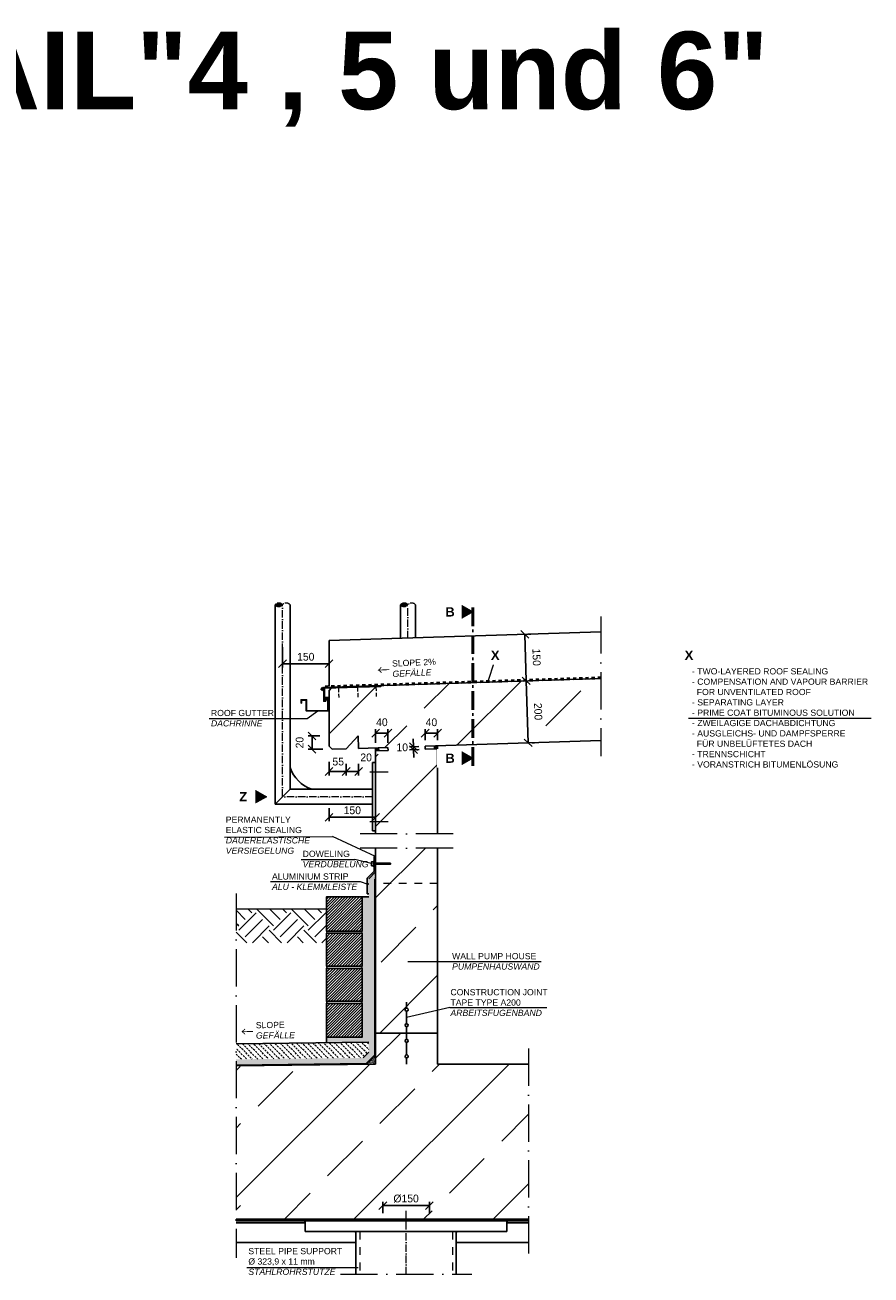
# Model space of a CAD drawing. Header units: millimetres. Extents: x 58700 to 76644, y 967 to 11123.
# Tile 252 of 256: x 63102 to 65830, y 7095 to 11123. Entities that reach past the tile are written whole.
import ezdxf

# ---------------------------------------------------------------- set-up
doc = ezdxf.new("R2010")
doc.units = ezdxf.units.MM
for name, pattern in [('ACAD_ISO10W100', [18, 12, -3, 0, -3]), ('JIS_02_1.0', [2, 1, -1]), ('MITTE2', [28.575, 19.05, -3.175, 3.175, -3.175])]:
    doc.linetypes.add(name, pattern=pattern)
doc.layers.add('0_0_1_im Papierbereich gezeichnet', color=7, linetype='Continuous')
doc.layers.add('Bemaßung', color=7, linetype='Continuous', lineweight=13)
doc.layers.add('Beschriftung', color=7, linetype='Continuous', lineweight=15)
doc.styles.add('LBB3.5M1000', font='isocp.shx', dxfattribs={"height": 3.5})
doc.dimstyles.new('DIN', dxfattribs={"dimtxt": 2.5, "dimasz": 2.5, "dimexe": 1.25, "dimexo": 0.625, "dimtad": 1, "dimtih": 1, "dimdec": 4, "dimdsep": 46, "dimlunit": 6, "dimtxsty": 'Standard', "dimcen": 2.5, "dimadec": 0, "dimazin": 0, "dimtfac": 1, "dimtdec": 4, "dimtmove": 0, "dimatfit": 3, "dimfxl": 0, "dimtvp": 1, "dimtolj": 1, "dimtzin": 0, "dimarcsym": 0})
pattern_1 = [(45, (27543.5, 66811.9), (-224.5064, 224.5064), []), (45, (27768, 66811.9), (-224.5064, 224.5064), [158.75, -79.375])]
pattern_2 = [(45, (151128.5, 66811.9), (-224.5064, 224.5064), []), (45, (151353, 66811.9), (-224.5064, 224.5064), [158.75, -79.375])]

# ---------------------------------------------------------------- blocks, each defined once
blk = doc.blocks.new('_Oblique')
at = {"color": 0, "linetype": 'ByBlock', "lineweight": -2}
blk.add_line((-0.5, -0.5), (0.5, 0.5), dxfattribs=at)
blk = doc.blocks.new('*D128')
at = {"layer": 'Bemaßung', "color": 0, "lineweight": -2, "transparency": 16777216}
for p, q in [((64256.2, 7294.8), (64256.2, 7331.2)), ((64256.2, 7318.7), (64406.2, 7318.7)), ((64406.2, 7294.8), (64406.2, 7331.2))]:
    blk.add_line(p, q, dxfattribs=at)
at = {"layer": 'DEFPOINTS', "color": 0, "transparency": 16777216}
for p in [(64406.2, 7318.7), (64256.2, 7274.8), (64406.2, 7274.8)]:
    blk.add_point(p, dxfattribs=at)
at = {"layer": 'Bemaßung', "color": 0, "lineweight": -2, "transparency": 16777216, "xscale": 25, "yscale": 25, "zscale": 25, "rotation": 180}
blk.add_blockref('_Oblique', (64256.2, 7318.7), dxfattribs=at)
at = {"layer": 'Bemaßung', "color": 0, "lineweight": -2, "transparency": 16777216, "xscale": 25, "yscale": 25, "zscale": 25}
blk.add_blockref('_Oblique', (64406.2, 7318.7), dxfattribs=at)
at = {"layer": 'Bemaßung', "color": 0, "transparency": 16777216, "insert": (64331.2, 7341.2), "char_height": 25, "attachment_point": 5}
blk.add_mtext('\\A1;%%c150', dxfattribs=at)
blk = doc.blocks.new('*D122')
at = {"layer": 'Bemaßung', "color": 0, "lineweight": -2, "transparency": 16777216}
for p, q in [((63932.7, 9118.1), (63932.7, 9052.3)), ((63932.7, 9064.8), (64082.7, 9064.8)), ((64082.7, 9093.9), (64082.7, 9052.3))]:
    blk.add_line(p, q, dxfattribs=at)
at = {"layer": 'DEFPOINTS', "color": 0, "transparency": 16777216}
for p in [(63932.7, 9138.1), (64082.7, 9113.9), (64082.7, 9064.8)]:
    blk.add_point(p, dxfattribs=at)
at = {"layer": 'Bemaßung', "color": 0, "lineweight": -2, "transparency": 16777216, "xscale": 25, "yscale": 25, "zscale": 25, "rotation": 180}
blk.add_blockref('_Oblique', (63932.7, 9064.8), dxfattribs=at)
at = {"layer": 'Bemaßung', "color": 0, "lineweight": -2, "transparency": 16777216, "xscale": 25, "yscale": 25, "zscale": 25}
blk.add_blockref('_Oblique', (64082.7, 9064.8), dxfattribs=at)
at = {"layer": 'Bemaßung', "color": 0, "transparency": 16777216, "insert": (64007.7, 9087.3), "char_height": 25, "attachment_point": 5}
blk.add_mtext('\\A1;150', dxfattribs=at)
blk = doc.blocks.new('*D129')
at = {"layer": 'Bemaßung', "color": 0, "lineweight": -2, "transparency": 16777216}
for p, q in [((64354.6, 8797.9), (64353.8, 8822.9)), ((64372.6, 8798.5), (64342.1, 8797.5)), ((64373, 8788.5), (64342.4, 8787.5)), ((64354.6, 8797.9), (64354.9, 8787.9)), ((64354.9, 8787.9), (64355.7, 8762.9))]:
    blk.add_line(p, q, dxfattribs=at)
at = {"layer": 'DEFPOINTS', "color": 0, "transparency": 16777216}
for p in [(64354.9, 8787.9), (64392.6, 8799.1), (64393, 8789.1)]:
    blk.add_point(p, dxfattribs=at)
at = {"layer": 'Bemaßung', "color": 0, "lineweight": -2, "transparency": 16777216, "xscale": 25, "yscale": 25, "zscale": 25}
for p, rotation in [((64354.6, 8797.9), 271.8477958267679), ((64354.9, 8787.9), 91.84779582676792)]:
    blk.add_blockref('_Oblique', p, dxfattribs=dict(at, rotation=rotation))
at = {"layer": 'Bemaßung', "color": 0, "transparency": 16777216, "insert": (64318.7, 8795.4), "char_height": 25, "attachment_point": 5}
blk.add_mtext('\\A1;10', dxfattribs=at)
blk = doc.blocks.new('*D130')
at = {"layer": 'Bemaßung', "color": 0, "lineweight": -2, "transparency": 16777216}
for p, q in [((64392.6, 8819.1), (64392.6, 8853.7)), ((64392.6, 8841.2), (64432.9, 8841.2)), ((64432.9, 8819.1), (64432.9, 8853.7))]:
    blk.add_line(p, q, dxfattribs=at)
at = {"layer": 'DEFPOINTS', "color": 0, "transparency": 16777216}
for p in [(64432.9, 8841.2), (64392.6, 8799.1), (64432.9, 8799.1)]:
    blk.add_point(p, dxfattribs=at)
at = {"layer": 'Bemaßung', "color": 0, "lineweight": -2, "transparency": 16777216, "xscale": 25, "yscale": 25, "zscale": 25, "rotation": 180}
blk.add_blockref('_Oblique', (64392.6, 8841.2), dxfattribs=at)
at = {"layer": 'Bemaßung', "color": 0, "lineweight": -2, "transparency": 16777216, "xscale": 25, "yscale": 25, "zscale": 25}
blk.add_blockref('_Oblique', (64432.9, 8841.2), dxfattribs=at)
at = {"layer": 'Bemaßung', "color": 0, "transparency": 16777216, "insert": (64412.8, 8876.2), "char_height": 25, "attachment_point": 5}
blk.add_mtext('\\A1;40', dxfattribs=at)
blk = doc.blocks.new('*D123')
at = {"layer": 'Bemaßung', "color": 0, "lineweight": -2, "transparency": 16777216}
for p, q in [((64232.9, 8810.3), (64232.9, 8853.7)), ((64232.9, 8841.2), (64272.8, 8841.2)), ((64272.8, 8810.3), (64272.8, 8853.7))]:
    blk.add_line(p, q, dxfattribs=at)
at = {"layer": 'DEFPOINTS', "color": 0, "transparency": 16777216}
for p in [(64272.8, 8841.2), (64232.9, 8790.3), (64272.8, 8790.3)]:
    blk.add_point(p, dxfattribs=at)
at = {"layer": 'Bemaßung', "color": 0, "lineweight": -2, "transparency": 16777216, "xscale": 25, "yscale": 25, "zscale": 25, "rotation": 180}
blk.add_blockref('_Oblique', (64232.9, 8841.2), dxfattribs=at)
at = {"layer": 'Bemaßung', "color": 0, "lineweight": -2, "transparency": 16777216, "xscale": 25, "yscale": 25, "zscale": 25}
blk.add_blockref('_Oblique', (64272.8, 8841.2), dxfattribs=at)
at = {"layer": 'Bemaßung', "color": 0, "transparency": 16777216, "insert": (64253.1, 8876.2), "char_height": 25, "attachment_point": 5}
blk.add_mtext('\\A1;40', dxfattribs=at)
blk = doc.blocks.new('*D124')
at = {"layer": 'Bemaßung', "color": 0, "lineweight": -2, "transparency": 16777216}
for p, q in [((64718.4, 9009.7), (64724.8, 8809.8)), ((64738.4, 9010.4), (64730.9, 9010.1)), ((64744.8, 8810.5), (64737.3, 8810.3))]:
    blk.add_line(p, q, dxfattribs=at)
at = {"layer": 'DEFPOINTS', "color": 0, "transparency": 16777216}
for p in [(64718.4, 9009.7), (64724.8, 8809.8), (64724.8, 8809.8)]:
    blk.add_point(p, dxfattribs=at)
at = {"layer": 'Bemaßung', "color": 0, "lineweight": -2, "transparency": 16777216, "xscale": 25, "yscale": 25, "zscale": 25}
for p, rotation in [((64718.4, 9009.7), 91.84779582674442), ((64724.8, 8809.8), 271.8477958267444)]:
    blk.add_blockref('_Oblique', p, dxfattribs=dict(at, rotation=rotation))
at = {"layer": 'Bemaßung', "color": 0, "transparency": 16777216, "insert": (64757, 8910.9), "char_height": 25, "attachment_point": 5, "rotation": 271.8478}
blk.add_mtext('\\A1;200', dxfattribs=at)
blk = doc.blocks.new('*D131')
at = {"layer": 'Bemaßung', "color": 0, "lineweight": -2, "transparency": 16777216}
for p, q in [((64718.4, 9009.7), (64713.6, 9159.7)), ((64733.5, 9160.3), (64726, 9160.1)), ((64738.4, 9010.4), (64730.9, 9010.1))]:
    blk.add_line(p, q, dxfattribs=at)
at = {"layer": 'DEFPOINTS', "color": 0, "transparency": 16777216}
for p in [(64713.6, 9159.7), (64713.6, 9159.7), (64718.4, 9009.7)]:
    blk.add_point(p, dxfattribs=at)
at = {"layer": 'Bemaßung', "color": 0, "lineweight": -2, "transparency": 16777216, "xscale": 25, "yscale": 25, "zscale": 25}
for p, rotation in [((64713.6, 9159.7), 91.84779582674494), ((64718.4, 9009.7), 271.8477958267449)]:
    blk.add_blockref('_Oblique', p, dxfattribs=dict(at, rotation=rotation))
at = {"layer": 'Bemaßung', "color": 0, "transparency": 16777216, "insert": (64751.6, 9085.9), "char_height": 25, "attachment_point": 5, "rotation": 271.8478}
blk.add_mtext('\\A1;150', dxfattribs=at)
blk = doc.blocks.new('*D132')
at = {"layer": 'Bemaßung', "color": 0, "lineweight": -2, "transparency": 16777216}
for p, q in [((64082.7, 8599.1), (64082.7, 8557.5)), ((64232.9, 8599.1), (64232.9, 8557.5)), ((64082.7, 8570), (64232.9, 8570))]:
    blk.add_line(p, q, dxfattribs=at)
at = {"layer": 'DEFPOINTS', "color": 0, "transparency": 16777216}
for p in [(64082.7, 8799.1), (64232.9, 8799.1), (64232.9, 8570)]:
    blk.add_point(p, dxfattribs=at)
at = {"layer": 'Bemaßung', "color": 0, "lineweight": -2, "transparency": 16777216, "xscale": 25, "yscale": 25, "zscale": 25, "rotation": 180}
blk.add_blockref('_Oblique', (64082.7, 8570), dxfattribs=at)
at = {"layer": 'Bemaßung', "color": 0, "lineweight": -2, "transparency": 16777216, "xscale": 25, "yscale": 25, "zscale": 25}
blk.add_blockref('_Oblique', (64232.9, 8570), dxfattribs=at)
at = {"layer": 'Bemaßung', "color": 0, "transparency": 16777216, "insert": (64157.8, 8592.5), "char_height": 25, "attachment_point": 5}
blk.add_mtext('\\A1;150', dxfattribs=at)
blk = doc.blocks.new('*D125')
at = {"layer": 'Bemaßung', "color": 0, "lineweight": -2, "transparency": 16777216}
for p, q in [((64082.7, 8749.1), (64082.7, 8705.2)), ((64082.7, 8717.7), (64138, 8717.7)), ((64138, 8740.9), (64138, 8705.2))]:
    blk.add_line(p, q, dxfattribs=at)
at = {"layer": 'DEFPOINTS', "color": 0, "transparency": 16777216}
for p in [(64082.7, 8799.1), (64138, 8790.9), (64138, 8717.7)]:
    blk.add_point(p, dxfattribs=at)
at = {"layer": 'Bemaßung', "color": 0, "lineweight": -2, "transparency": 16777216, "xscale": 25, "yscale": 25, "zscale": 25, "rotation": 180}
blk.add_blockref('_Oblique', (64082.7, 8717.7), dxfattribs=at)
at = {"layer": 'Bemaßung', "color": 0, "lineweight": -2, "transparency": 16777216, "xscale": 25, "yscale": 25, "zscale": 25}
blk.add_blockref('_Oblique', (64138, 8717.7), dxfattribs=at)
at = {"layer": 'Bemaßung', "color": 0, "transparency": 16777216, "insert": (64112.3, 8749.5), "char_height": 25, "attachment_point": 5}
blk.add_mtext('\\A1;55', dxfattribs=at)
blk = doc.blocks.new('*D133')
at = {"layer": 'Bemaßung', "color": 0, "lineweight": -2, "transparency": 16777216}
for p, q in [((64138, 8742.2), (64138, 8705.2)), ((64178, 8742.2), (64178, 8705.2)), ((64178, 8717.7), (64138, 8717.7))]:
    blk.add_line(p, q, dxfattribs=at)
at = {"layer": 'DEFPOINTS', "color": 0, "transparency": 16777216}
for p in [(64138, 8792.2), (64178, 8792.2), (64138, 8717.7)]:
    blk.add_point(p, dxfattribs=at)
at = {"layer": 'Bemaßung', "color": 0, "lineweight": -2, "transparency": 16777216, "xscale": 25, "yscale": 25, "zscale": 25, "rotation": 180}
blk.add_blockref('_Oblique', (64138, 8717.7), dxfattribs=at)
at = {"layer": 'Bemaßung', "color": 0, "lineweight": -2, "transparency": 16777216, "xscale": 25, "yscale": 25, "zscale": 25}
blk.add_blockref('_Oblique', (64178, 8717.7), dxfattribs=at)
at = {"layer": 'Bemaßung', "color": 0, "transparency": 16777216, "insert": (64202.3, 8763), "char_height": 25, "attachment_point": 5}
blk.add_mtext('\\A1;20', dxfattribs=at)
blk = doc.blocks.new('*D126')
at = {"layer": 'Bemaßung', "color": 0, "lineweight": -2, "transparency": 16777216}
for p, q in [((64052.7, 8832.2), (64015.5, 8832.2)), ((64028, 8832.2), (64028, 8789.5)), ((64063, 8789.5), (64015.5, 8789.5))]:
    blk.add_line(p, q, dxfattribs=at)
at = {"layer": 'DEFPOINTS', "color": 0, "transparency": 16777216}
for p in [(64082.7, 8832.2), (64028, 8789.5), (64093, 8789.5)]:
    blk.add_point(p, dxfattribs=at)
at = {"layer": 'Bemaßung', "color": 0, "lineweight": -2, "transparency": 16777216, "xscale": 25, "yscale": 25, "zscale": 25}
for p, rotation in [((64028, 8832.2), 90), ((64028, 8789.5), 270)]:
    blk.add_blockref('_Oblique', p, dxfattribs=dict(at, rotation=rotation))
at = {"layer": 'Bemaßung', "color": 0, "transparency": 16777216, "insert": (63988, 8810.8), "char_height": 25, "attachment_point": 5, "rotation": 90}
blk.add_mtext('\\A1;20', dxfattribs=at)

msp = doc.modelspace()

# ---------------------------------------------------------------- hatches: boundary and pattern name
at = {"linetype": 'MITTE2', "lineweight": 9}
h = msp.add_hatch(dxfattribs=at)
h.set_pattern_fill('ANSI31', color=253, scale=0.5)
h.set_pattern_definition([(45, (3175.6349, 416.1536), (-1.122532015, 1.122532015), [])])
h.paths.add_polyline_path([(63908.54573, 9254.87038), (63932.69573, 9254.87038, 0.4781130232)])
h.paths.add_polyline_path([(63932.69573, 9254.87038), (63908.54573, 9254.87038, 0.4781130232)])
h = msp.add_hatch(dxfattribs=at)
h.set_pattern_fill('ANSI31', color=253, scale=0.5)
h.set_pattern_definition([(45, (3580.1334, 416.1536), (-1.122532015, 1.122532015), [])])
h.paths.add_polyline_path([(64313.04421, 9254.87038), (64337.19421, 9254.87038, 0.4781130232)])
h.paths.add_polyline_path([(64337.19421, 9254.87038), (64313.04421, 9254.87038, 0.4781130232)])
at = {"lineweight": 13}
h = msp.add_hatch(dxfattribs=at)
h.set_pattern_fill('ANSI33', color=256, scale=50, style=0)
h.set_pattern_definition([(45, (149028.05, 43944.08), (-224.5064, 224.5064), []), (45, (149252.55, 43944.08), (-224.5064, 224.5064), [158.75, -79.375])])
h.paths.add_polyline_path([(64249.82617, 8994.62907), (64249.9229, 8991.63063), (64089.46638, 8986.4541), (64082.69573, 8979.23203), (64082.69573, 8799.13838), (64093.01298, 8789.46602), (64137.98958, 8790.91703), (64176.67899, 8832.18601), (64177.96878, 8792.20681), (64272.91938, 8795.27004), (64273.24182, 8785.27524), (64272.93498, 8785.26534), (64232.93498, 8770.26274), (64232.93498, 8516.29012), (64432.93498, 8516.29012), (64432.93498, 8790.42715), (64393.17942, 8789.14458), (64392.85698, 8799.13938), (64959.39747, 8817.41672), (64959.39747, 9017.52077)])
h = msp.add_hatch(color=256)
h.dxf.hatch_style = 1
h.paths.add_polyline_path([(64242.60733, 8794.29213), (64232.93498, 8793.98009), (64232.93498, 8783.97489), (64242.92978, 8784.29733)])
h = msp.add_hatch(color=256)
h.dxf.hatch_style = 1
h.paths.add_polyline_path([(64432.93498, 8800.43235), (64422.61773, 8800.0995), (64422.94018, 8790.1047), (64432.93498, 8790.42715)])
h = msp.add_hatch(dxfattribs=at)
h.set_pattern_fill('ANSI33', color=256, scale=50, style=0)
h.set_pattern_definition(pattern_1)
edge = h.paths.add_edge_path()
edge.add_line((64432.93498, 8471.00446), (64232.93498, 8471.00446))
edge.add_line((64232.93498, 8471.00446), (64232.93498, 8099.67753))
edge.add_arc((64310.78336, 7544.04132), 561.06325, 77.42516904, 97.97560922, ccw=False)
edge.add_line((64432.93498, 8091.64606), (64432.93498, 8471.00446))
for color, points in [(250, [(64232.92758, 8444.13684), (64227.92758, 8444.13684), (64227.92758, 8396.20791), (64205.50413, 8373.78445), (64205.50413, 8323.78445), (64210.50468, 8323.78451), (64210.50413, 8371.71338), (64232.92758, 8394.13684)]), (256, [(64232.92732, 8444.13671), (64231.67936, 8445.58462), (64231.36439, 8444.68226), (64231.04942, 8443.77989)]), (254, [(63782.93498, 7789.857), (63782.93498, 7784.85637), (64194.69898, 7790.09053), (64215.51056, 7810.90211), (64215.50415, 8369.64234), (64232.92795, 8387.06614), (64229.39242, 8390.60167), (64210.50413, 8371.71338), (64210.51054, 7812.97316), (64192.60189, 7795.06451)]), (250, [(63782.93498, 7784.85637), (63782.93498, 7774.85558), (64198.89365, 7780.14307), (64225.51061, 7806.76003), (64225.5042, 8365.50025), (64232.92811, 8372.92416), (64225.85704, 8379.99523), (64215.50415, 8369.64234), (64215.51056, 7810.90211), (64194.69898, 7790.09053)]), (253, [(63782.93498, 7771.37795), (63782.93498, 7768.95395), (64203.67072, 7774.42101), (64232.93465, 7803.68494), (64232.92811, 8372.92416), (64230.50414, 8370.50019), (64230.51063, 7804.68898), (64202.65344, 7776.83179)]), (254, [(63782.93498, 7774.85558), (63782.93498, 7771.37795), (64202.65344, 7776.83179), (64230.51063, 7804.68898), (64230.50414, 8370.50019), (64225.5042, 8365.50025), (64225.51061, 7806.76003), (64198.89365, 7780.14307)])]:
    msp.add_hatch(color=color).paths.add_polyline_path(points)
h = msp.add_hatch(dxfattribs=at)
h.set_pattern_fill('ANSI31', color=256, scale=0.4, style=0)
h.set_pattern_definition([(45, (46514.8569, -1738.3126), (-0.89802561, 0.89802561), [])])
h.paths.add_polyline_path([(64227.92758, 8418.60219), (64280.43525, 8418.60219), (64280.43525, 8421.74255), (64227.92758, 8421.74255)])
h = msp.add_hatch(color=0)
edge = h.paths.add_edge_path()
edge.add_arc((64208.01812, 8354.88995), 1.21198, 0, 360)
h = msp.add_hatch()
h.set_pattern_fill('AR-SAND', color=256, scale=0.2, style=0)
h.paths.add_polyline_path([(64210.5048, 8313.31713), (64189.50753, 8313.31713), (64189.50753, 8200.31713), (64189.50753, 8087.31713), (64189.50753, 7974.31713), (64189.50753, 7861.31713), (64074.50753, 7861.31713), (64074.50753, 7843.7533), (64210.51016, 7845.5707)])
h = msp.add_hatch(dxfattribs=at)
h.set_pattern_fill('ANSI31', color=0, scale=2, style=0)
h.set_pattern_definition([(45, (53271.4395, 1885.2426), (-4.490128, 4.490128), [])])
h.paths.add_polyline_path([(64189.50753, 8313.31713), (64074.50753, 8313.31713), (64074.50753, 8203.31713), (64189.50753, 8203.31713)])
h = msp.add_hatch()
h.set_pattern_fill('EARTH', color=253, scale=12.5, angle=45, style=0)
h.set_pattern_definition([(135, (89609.51, 45824.58), (-7e-15, 112.2532), [79.375, -79.375]), (135, (89630.56, 45845.63), (-7e-15, 112.2532), [79.375, -79.375]), (135, (89651.61, 45866.675), (-7e-15, 112.2532), [79.375, -79.375]), (45, (89651.61, 45880.71), (112.2532, 7e-15), [79.375, -79.375]), (45, (89630.56, 45901.754), (112.2532, 7e-15), [79.375, -79.375]), (45, (89609.51, 45922.8), (112.2532, 7e-15), [79.375, -79.375])])
h.paths.add_polyline_path([(64074.50753, 8165.71495), (64074.50753, 8274.80274), (63782.93498, 8274.80257), (63782.93498, 8165.71478)])
h = msp.add_hatch(dxfattribs=at)
h.set_pattern_fill('ANSI31', color=0, scale=2, style=0)
h.set_pattern_definition([(45, (53271.4395, 1772.2426), (-4.490128, 4.490128), [])])
h.paths.add_polyline_path([(64189.50753, 8196.31713), (64074.50753, 8196.31713), (64074.50753, 8090.31713), (64189.50753, 8090.31713)])
h = msp.add_hatch(dxfattribs=at)
h.set_pattern_fill('ANSI33', color=256, scale=50, style=0)
h.set_pattern_definition(pattern_1)
h.paths.add_polyline_path([(64432.93498, 8091.64606, 0.0899093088), (64232.93498, 8099.67753), (64232.93498, 7874.80127), (64332.93498, 7874.80127), (64332.93498, 7894.97421, -0.4142135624), (64327.93498, 7899.97421, -0.4142135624), (64332.93498, 7904.97421), (64332.93498, 7944.97421, -0.4142135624), (64327.93498, 7949.97421, -1), (64337.93498, 7949.97421, -0.4142135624), (64332.93498, 7944.97421), (64332.93498, 7904.97421, -0.4142135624), (64337.93498, 7899.97421, -0.4142135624), (64332.93498, 7894.97421), (64332.93498, 7874.80127), (64432.93498, 7874.80127)])
h = msp.add_hatch(dxfattribs=at)
h.set_pattern_fill('ANSI31', color=0, scale=2, style=0)
h.set_pattern_definition([(45, (53271.4395, 1659.2426), (-4.490128, 4.490128), [])])
h.paths.add_polyline_path([(64189.50753, 8083.31713), (64074.50753, 8083.31713), (64074.50753, 7977.31713), (64189.50753, 7977.31713)])
h = msp.add_hatch(dxfattribs=at)
h.set_pattern_fill('ANSI31', color=0, scale=2, style=0)
h.set_pattern_definition([(45, (53271.4395, 1546.2426), (-4.490128, 4.490128), [])])
h.paths.add_polyline_path([(64189.50753, 7970.31713), (64074.50753, 7970.31713), (64074.50753, 7861.31713), (64189.50753, 7861.31713)])
h = msp.add_hatch(dxfattribs=at)
h.set_pattern_fill('ANSI33', color=256, scale=50, style=0)
h.set_pattern_definition([(45, (-55752.3, -2632.45), (-224.5064, 224.5064), []), (45, (-55527.8, -2632.45), (-224.5064, 224.5064), [158.75, -79.375])])
h.paths.add_polyline_path([(64327.93498, 7799.62834, -0.4142135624), (64332.93498, 7804.62834), (64332.93498, 7844.62834, -0.4142135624), (64327.93498, 7849.62834, -1), (64337.93498, 7849.62834, -0.4142135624), (64332.93498, 7844.62834), (64332.93498, 7804.62834, -0.4142135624), (64337.93498, 7799.62834, -1)], flags=16)
edge = h.paths.add_edge_path()
edge.add_line((64725.69421, 7274.80127), (64725.69421, 7774.80127))
edge.add_line((64725.69421, 7774.80127), (64432.93498, 7774.80127))
edge.add_line((64432.93498, 7774.80127), (64432.93498, 7874.80127))
edge.add_line((64432.93498, 7874.80127), (64232.93498, 7874.80127))
edge.add_line((64232.93498, 7874.80127), (64232.93498, 7774.80127))
edge.add_line((64232.93498, 7774.80127), (63796.78167, 7768.97294))
edge.add_arc((64310.78336, 7544.04132), 561.06325, 156.3653939, 160.18636689)
edge.add_line((63782.93498, 7734.22032), (63782.93498, 7353.86232))
edge.add_arc((64310.78336, 7544.04132), 561.06325, 199.81363311, 208.67721757)
edge.add_line((63818.54179, 7274.80127), (64725.69421, 7274.80127))
h = msp.add_hatch(dxfattribs=at)
h.set_pattern_fill('BETON_UNBEWEHRT', color=256, scale=50, angle=90, pattern_type=2)
h.set_pattern_definition([(135, (-1e-11, -74.902), (-8.8388348, -8.8388348), [6.25, -3.125])])
h.paths.add_polyline_path([(64210.51016, 7845.5707), (63782.93498, 7839.857), (63782.93498, 7789.857), (64192.60189, 7795.06451), (64210.51054, 7812.97316)])
h = msp.add_hatch()
h.set_pattern_fill('AR-SAND', color=256, scale=0.05, style=0)
h.set_pattern_definition([(37.5, (50426.4966, -1738.3126), (-0.08000156, 2.44706619), [0, -1.9304, 0, -2.159, 0, -2.06375]), (7.5, (50426.4966, -1738.3126), (2.2476164, 3.5841255), [0, -1.0414, 0, -1.7399, 0, -0.66675]), (327.5, (50424.9345, -1738.3126), (3.95496185, 0.00718592), [0, -0.635, 0, -2.286, 0, -2.9845]), (317.5, (50424.9345, -1738.3126), (3.81778226, 1.1146466), [0, -0.3175, 0, -1.4986, 0, -1.7145])])
h.paths.add_polyline_path([(64232.93465, 7803.68494), (64203.67072, 7774.42101), (64232.93498, 7774.80127)])
h = msp.add_hatch(dxfattribs=at)
h.set_pattern_fill('ANSI33', color=256, scale=50, style=0)
h.set_pattern_definition(pattern_2)
edge = h.paths.add_edge_path()
edge.add_line((63782.93498, 7768.78791), (63782.93498, 7734.22032))
edge.add_arc((64310.78336, 7544.04132), 561.06325, 156.3653939, 160.18636689, ccw=False)
edge.add_line((63796.78167, 7768.97294), (63782.93498, 7768.78791))
h = msp.add_hatch(dxfattribs=at)
h.set_pattern_fill('ANSI33', color=256, scale=50, style=0)
h.set_pattern_definition(pattern_2)
edge = h.paths.add_edge_path()
edge.add_line((63782.93498, 7353.86232), (63782.93498, 7274.80127))
edge.add_line((63782.93498, 7274.80127), (63818.54179, 7274.80127))
edge.add_arc((64310.78336, 7544.04132), 561.06325, 199.81363311, 208.67721757, ccw=False)
h = msp.add_hatch()
h.set_pattern_fill('ANSI31', color=256, angle=90)
h.set_pattern_definition([(135, (-1e-11, -83.7406), (-2.24506403, -2.24506403), [])])
h.paths.add_polyline_path([(64256.15963, 7274.80127), (63782.93498, 7274.80127), (63782.93498, 7269.80127), (64256.15963, 7269.80127)])
h.paths.add_polyline_path([(64725.69421, 7274.80127), (64406.15963, 7274.80127), (64406.15963, 7269.80127), (64725.69421, 7269.80127)])
h = msp.add_hatch(color=256)
h.dxf.hatch_style = 1
h.paths.add_polyline_path([(64006.15963, 7265.80127), (64002.15963, 7269.80127), (64006.15963, 7269.80127)])
h = msp.add_hatch(color=256)
h.dxf.hatch_style = 1
h.paths.add_polyline_path([(64656.15963, 7265.80127), (64660.15963, 7269.80127), (64656.15963, 7269.80127)])
h = msp.add_hatch(color=256)
h.dxf.hatch_style = 1
h.paths.add_polyline_path([(64169.20963, 7230.80127), (64165.20963, 7234.80127), (64169.20963, 7234.80127)])
h = msp.add_hatch(color=256)
h.dxf.hatch_style = 1
h.paths.add_polyline_path([(64493.10963, 7230.80127), (64497.10963, 7234.80127), (64493.10963, 7234.80127)])
at = {"layer": 'Beschriftung'}
h = msp.add_hatch(color=256, dxfattribs=at)
h.dxf.hatch_style = 1
h.paths.add_polyline_path([(64545.80675, 9232.04344), (64503.38296, 9207.55006), (64503.38296, 9256.53683)])
h = msp.add_hatch(color=256, dxfattribs=at)
h.dxf.hatch_style = 1
h.paths.add_polyline_path([(64545.80675, 8760.49086), (64503.38296, 8735.99747), (64503.38296, 8784.98425)])
h = msp.add_hatch(color=256, dxfattribs=at)
h.dxf.hatch_style = 1
h.paths.add_polyline_path([(63880.72278, 8636.38436), (63838.29898, 8611.89098), (63838.29898, 8660.87775)])

# ---------------------------------------------------------------- linework, layer by layer
for p, q in [((63908.54573, 8612.23436), (63908.54573, 9254.87038)), ((63956.84573, 8660.53436), (63956.84573, 9254.87038)), ((64313.04421, 9146.74661), (64313.04421, 9254.87038)), ((64361.34421, 9148.30483), (64361.34421, 9254.87038)), ((64082.69573, 9139.31527), (64959.39747, 9167.59881)), ((64082.69573, 8992.23879), (64082.69573, 9139.31527)), ((64082.69573, 8979.23203), (64089.46638, 8986.4541)), ((64959.39747, 9017.52077), (64092.36808, 8989.54927)), ((64112.5812, 8987.19981), (64112.48447, 8990.19825)), ((64115.57964, 8987.29655), (64115.48291, 8990.29499)), ((64174.08328, 8989.18395), (64173.98654, 8992.18239)), ((64177.08172, 8989.28068), (64176.98498, 8992.27912)), ((64233.40244, 8991.09766), (64233.3057, 8994.0961)), ((64236.40088, 8991.1944), (64236.30414, 8994.19284)), ((64082.69573, 8799.13838), (64082.69573, 8979.23203)), ((64176.67899, 8832.18601), (64137.98958, 8790.91703)), ((64177.96878, 8792.20681), (64176.67899, 8832.18601)), ((64082.69573, 8799.13838), (64093.01298, 8789.46602)), ((64093.01298, 8789.46602), (64137.98958, 8790.91703)), ((64177.96878, 8792.20681), (64272.61253, 8795.26014)), ((64232.93498, 8516.29012), (64232.93498, 8793.98009)), ((64232.93498, 8783.97489), (64272.91418, 8785.26467)), ((64242.92978, 8784.29733), (64242.60733, 8794.29213)), ((64272.91418, 8785.26467), (64272.59173, 8795.25947)), ((64272.61253, 8795.26014), (64272.93498, 8785.26534)), ((64959.39747, 8817.41672), (64392.63333, 8799.13217)), ((64392.63333, 8799.13217), (64392.95578, 8789.13737)), ((64392.95578, 8789.13737), (64432.93498, 8790.42715)), ((64422.61773, 8800.0995), (64422.94018, 8790.1047)), ((64432.93498, 8516.29012), (64432.93498, 8800.43235)), ((64232.93498, 8746.38436), (64222.93498, 8746.38436)), ((64222.93498, 8746.38436), (64222.93498, 8526.38436)), ((63956.84573, 8660.53436), (63908.54573, 8612.23436)), ((63956.84573, 8660.53436), (64222.93498, 8660.53436)), ((63908.54573, 8612.23436), (64222.93498, 8612.23436)), ((64232.93498, 8526.38436), (64222.93498, 8526.38436)), ((64232.93498, 7774.80127), (64232.93498, 8471.00446)), ((64432.93498, 7774.80127), (64432.93498, 8471.00446)), ((64332.93498, 7974.80127), (64332.93498, 7954.97421)), ((64332.93498, 7944.97421), (64332.93498, 7904.97421)), ((64432.93498, 7874.80127), (64232.93498, 7874.80127)), ((64332.93498, 7894.97421), (64332.93498, 7854.62834)), ((63782.93498, 7839.857), (64210.51016, 7845.5707)), ((64332.93498, 7844.62834), (64332.93498, 7804.62834)), ((64332.93498, 7794.62834), (64332.93498, 7774.80127)), ((63782.93498, 7768.78791), (64232.93498, 7774.80127)), ((64432.93498, 7774.80127), (64725.69421, 7774.80127)), ((63782.81974, 7262.80127), (64006.15963, 7262.80127)), ((63782.93498, 7274.80127), (64725.69421, 7274.80127)), ((63782.93498, 7269.80127), (64725.69421, 7269.80127)), ((64006.15963, 7234.80127), (64006.15963, 7269.80127)), ((64256.15963, 7269.80127), (64256.15963, 7274.80127)), ((64406.15963, 7269.80127), (64406.15963, 7274.80127)), ((64656.15963, 7269.80127), (64656.15963, 7234.80127)), ((64656.15963, 7262.80127), (64725.69421, 7262.80127)), ((64656.15963, 7234.80127), (64006.15963, 7234.80127)), ((64169.20963, 7234.80127), (64169.20963, 7097.51177)), ((64493.10963, 7234.80127), (64493.10963, 7097.51177)), ((63782.93498, 7199.80127), (64169.20963, 7199.80127)), ((64493.10963, 7199.80127), (64725.69421, 7199.80127))]:
    msp.add_line(p, q)
at = {"linetype": 'ACAD_ISO10W100', "lineweight": 18, "ltscale": 2}
for p, q in [((63932.69573, 8636.38436), (63932.69573, 9254.87038)), ((64337.19421, 9147.52572), (64337.19421, 9254.87038)), ((64222.93498, 8636.38436), (63932.69573, 8636.38436)), ((64331.15963, 7097.51177), (64331.15963, 7302.7846))]:
    msp.add_line(p, q, dxfattribs=at)
at = {"linetype": 'ACAD_ISO10W100', "lineweight": 18, "ltscale": 10}
for p, q in [((64959.39747, 9217.59881), (64959.39747, 8767.41672)), ((64482.93498, 8516.29012), (64182.93498, 8516.29012)), ((64482.93498, 8471.00446), (64182.93498, 8471.00446)), ((63782.93498, 8324.80257), (63782.93498, 7149.80127)), ((64725.69421, 7824.80127), (64725.69421, 7149.80127)), ((64119.20963, 7097.51177), (64543.10963, 7097.51177))]:
    msp.add_line(p, q, dxfattribs=at)
at = {"color": 0, "lineweight": 9}
for p, q in [((64615.3356, 9070.33683), (64594.92432, 9007.76333)), ((64012.42425, 8888.17262, -475.00001), (64046.86801, 8913.69039, -475.00001)), ((65830.15039, 8888.48536), (65241.62485, 8888.48536)), ((64232.92729, 8444.13684), (64093.41219, 8508.43956, -475.00001)), ((64222.98477, 8420.27612, -475.00001), (64165.40907, 8434.49891, -475.00001)), ((64182.69613, 8363.58951, -475.00001), (64208.01812, 8354.88995, -475.00001)), ((64471.73739, 7956.5824, -475.00001), (64332.93498, 7924.97421))]:
    msp.add_line(p, q, dxfattribs=at)
at = {"linetype": 'JIS_02_1.0', "lineweight": 50, "ltscale": 10}
for p in [(64057.27656, 8979.82692), (64959.39747, 9019.52181)]:
    msp.add_line(p, (64067.5155, 8990.74854), dxfattribs=at)
at = {"linetype": 'ACAD_ISO10W100', "lineweight": 9}
for p, q in [((64115.09804, 8955.7053), (64113.87075, 8993.74745)), ((64176.60011, 8957.68944), (64175.37282, 8995.73159)), ((64235.91927, 8959.60315), (64234.69198, 8997.6453))]:
    msp.add_line(p, q, dxfattribs=at)
at = {"color": 253, "linetype": 'ACAD_ISO10W100', "lineweight": 18, "ltscale": 5}
for p, q in [((64213.95607, 8716.38436), (64273.01722, 8716.38436)), ((64213.95607, 8556.38436), (64273.01722, 8556.38436))]:
    msp.add_line(p, q, dxfattribs=at)
at = {"color": 250}
for p, q in [((64232.92758, 8444.13684), (64227.92758, 8444.13684)), ((64227.92758, 8444.13684), (64227.92758, 8396.20791)), ((64232.92758, 8394.13684), (64232.92758, 8444.13684)), ((64227.92758, 8396.20791), (64205.50413, 8373.78445)), ((64232.92758, 8394.13684), (64210.50413, 8371.71338)), ((64205.50413, 8373.78445), (64205.50413, 8323.78445)), ((64205.50413, 8323.78445), (64210.50468, 8323.78451))]:
    msp.add_line(p, q, dxfattribs=at)
at = {"linetype": 'JIS_02_1.0', "lineweight": 18, "ltscale": 25}
for p, q in [((64432.93498, 8357.15774), (64232.93498, 8357.15774)), ((64181.70963, 7234.80127), (64181.70963, 7097.51177)), ((64480.60963, 7234.80127), (64480.60963, 7097.51177))]:
    msp.add_line(p, q, dxfattribs=at)
at = {"color": 0}
for p, q in [((64189.50753, 8313.31713), (64210.5048, 8313.31713)), ((64074.50753, 7861.31713), (64074.50753, 7843.7533))]:
    msp.add_line(p, q, dxfattribs=at)
at = {"color": 253, "linetype": 'ACAD_ISO10W100', "lineweight": 13, "ltscale": 25}
msp.add_line((63782.93498, 8274.80257), (64074.50753, 8274.80257), dxfattribs=at)
at = {"color": 254}
msp.add_line((64210.51054, 7812.97316), (64192.60189, 7795.06451), dxfattribs=at)
at = {"color": 253}
for p, q in [((64230.51063, 7804.68898), (64202.65344, 7776.83179)), ((64232.93498, 7803.68527), (64203.67072, 7774.42101))]:
    msp.add_line(p, q, dxfattribs=at)
msp.add_lwpolyline([(64068.36679, 8946.6185), (64068.36679, 8985.7734), (64249.9229, 8991.63063), (64249.82617, 8994.62907), (64065.78664, 8988.69172), (64065.78664, 8943.9185), (64071.43635, 8943.93925), (64076.07345, 8952.6185), (64073.37345, 8952.6185), (64069.87345, 8946.6185), (64068.36445, 8946.6185)])
for points in [[(64078.76895, 8913.64095), (64010.16895, 8913.64095), (64010.16895, 8948.64095), (63992.76895, 8948.64095), (63992.76895, 8937.94095), (63993.46895, 8937.94095), (63993.46895, 8947.94095), (64009.46895, 8947.94095), (64009.46895, 8912.94095), (64079.46895, 8912.94095), (64079.46895, 8955.64095), (64068.76895, 8955.64095), (64068.76895, 8946.94095), (64069.46895, 8946.94095), (64069.46895, 8954.94095), (64078.76895, 8954.94095)], [(64006.15963, 7265.80127), (64006.15963, 7269.80127), (64002.15963, 7269.80127)], [(64656.15963, 7265.80127), (64656.15963, 7269.80127), (64660.15963, 7269.80127)], [(64169.20963, 7230.80127), (64169.20963, 7234.80127), (64165.20963, 7234.80127)], [(64493.10963, 7230.80127), (64493.10963, 7234.80127), (64497.10963, 7234.80127)]]:
    msp.add_lwpolyline(points, close=True)
at = {"color": 0, "lineweight": 9, "elevation": -475.00001}
for points in [[(63696.15111, 8888.17262), (64012.42425, 8888.17262)], [(63745.43017, 8506.49446), (64093.41219, 8508.43956)], [(63992.78478, 8434.49891), (64165.40907, 8434.49891)], [(63893.92165, 8363.58951), (64182.69613, 8363.58951)], [(64336.7729, 8104.9885), (64766.83199, 8104.9885)], [(64471.73739, 7956.5824), (64784.91633, 7956.5824)], [(63818.15022, 7119.24035), (64176.88636, 7119.22585)]]:
    msp.add_lwpolyline(points, dxfattribs=at)
at = {"color": 253}
for points in [[(64230.51063, 7804.68898), (64230.50414, 8370.50019)], [(63782.93498, 7771.37795), (64202.65344, 7776.83179)]]:
    msp.add_lwpolyline(points, dxfattribs=at)
at = {"color": 0}
for points in [[(64189.50753, 8313.31713), (64074.50753, 8313.31713), (64074.50753, 8203.31713), (64189.50753, 8203.31713), (64189.50753, 8313.31713)], [(64189.50753, 8196.31713), (64074.50753, 8196.31713), (64074.50753, 8090.31713), (64189.50753, 8090.31713), (64189.50753, 8196.31713)], [(64189.50753, 8083.31713), (64074.50753, 8083.31713), (64074.50753, 7977.31713), (64189.50753, 7977.31713), (64189.50753, 8083.31713)], [(64189.50753, 7970.31713), (64074.50753, 7970.31713), (64074.50753, 7861.31713), (64189.50753, 7861.31713), (64189.50753, 7970.31713)]]:
    msp.add_lwpolyline(points, dxfattribs=at)
msp.add_circle((64208.01812, 8354.88995, -475.00001), 1.21198, dxfattribs=at)
for centre in [(64332.93498, 7949.97421), (64332.93498, 7899.97421), (64332.93498, 7849.62834), (64332.93498, 7799.62834)]:
    msp.add_circle(centre, 5)
at = {"color": 253, "linetype": 'MITTE2', "lineweight": 9}
for centre, start, end in [((63920.62073, 9245.12922), 38.89385859, 141.10614141), ((63920.62073, 9264.61154), 218.89385859, 321.10614141), ((63944.77073, 9245.12922), 38.89385859, 141.10614141), ((64325.11921, 9245.12922), 38.89385859, 141.10614141), ((64325.11921, 9264.61154), 218.89385859, 321.10614141), ((64349.26921, 9245.12922), 38.89385859, 141.10614141)]:
    msp.add_arc(centre, 15.51437, start, end, dxfattribs=at)
for centre, start, end in [((64071.92911, 8199.81713), 306.37876859, 53.62123141), ((64192.08595, 8199.81713), 126.3787686, 233.6212314), ((64071.92911, 8086.81713), 306.37876859, 53.62123141), ((64192.08595, 8086.81713), 126.3787686, 233.6212314), ((64071.92911, 7973.81713), 306.37876859, 53.62123141), ((64192.08595, 7973.81713), 126.3787686, 233.6212314)]:
    msp.add_arc(centre, 4.34721, start, end)
at = {"layer": '0_0_1_im Papierbereich gezeichnet'}
for points in [[(64219.91719, 8413.788), (64226.84509, 8413.788), (64226.84509, 8426.55674), (64219.91719, 8426.55674)], [(64226.84509, 8410.75814), (64227.92758, 8410.75814), (64227.92758, 8429.5866), (64226.84509, 8429.5866)], [(64227.92758, 8418.60219), (64280.43525, 8418.60219), (64280.43525, 8421.74255), (64227.92758, 8421.74255)]]:
    msp.add_lwpolyline(points, close=True, dxfattribs=at)
msp.add_lwpolyline([(63782.93498, 7771.37795), (64202.65344, 7776.83179)], dxfattribs=at)
at = {"layer": 'Beschriftung', "linetype": 'ACAD_ISO10W100', "lineweight": 50, "ltscale": 5}
msp.add_line((64545.80675, 8735.99747), (64545.80675, 9256.53683), dxfattribs=at)
at = {"layer": 'Beschriftung'}
for points in [[(64545.80675, 9232.04344), (64503.38296, 9207.55006), (64503.38296, 9256.53683)], [(64545.80675, 8760.49086), (64503.38296, 8735.99747), (64503.38296, 8784.98425)], [(63880.72278, 8636.38436), (63838.29898, 8611.89098), (63838.29898, 8660.87775)]]:
    msp.add_lwpolyline(points, close=True, dxfattribs=at)

# ---------------------------------------------------------------- texts
at = {"color": 0, "attachment_point": 1, "style": 'LBB3.5M1000'}
for s, insert, char_height, width, rotation in [('{\\fArial|b0|i0|c0|p34;SLOPE 2%\\fMS Shell Dlg|b0|i0|c0|p0;\\P\\fArial|b0|i1|c0|p34;GEFÄLLE}', (64285.39059, 9075.56937), 20, 154.9230709, 2.50625723), ('{\\fSimSun|b0|i0|c134|p2;←}', (64237.68647, 9058.76608), 30, 40.1303456, 2.50625723), ('{\\fArial|b0|i0|c0|p34;SLOPE\\fMS Shell Dlg|b0|i0|c0|p0;\\P\\fArial|b0|i1|c0|p34;GEFÄLLE}', (63846.49868, 7910.18993), 20, 97.5162368, 0.6624164), ('{\\fSimSun|b0|i0|c134|p2;←}', (63798.28811, 7893.69507), 30, 40.1303456, 0.6624164)]:
    msp.add_mtext(s, dxfattribs=dict(at, insert=insert, char_height=char_height, width=width, rotation=rotation))
at = {"color": 0, "char_height": 20, "attachment_point": 1, "style": 'LBB3.5M1000'}
for s, insert, width in [('{\\fArial|b0|i0|c0|p34;- TWO-LAYERED ROOF SEALING\\P- COMPENSATION AND VAPOUR BARRIER\\P  FOR UNVENTILATED ROOF\\P- SEPARATING LAYER\\P- PRIME COAT BITUMINOUS SOLUTION\\P- ZWEILAGIGE DACHABDICHTUNG\\P- AUSGLEICHS- UND DAMPFSPERRE\\P  FÜR UNBELÜFTETES DACH\\P- TRENNSCHICHT\\P- VORANSTRICH BITUMENLÖSUNG}', (65252.84604, 9050.55415, -475.00001), 574.8655854), ('{\\fArial|b0|i0|c0|p34;ROOF GUTTER\\P\\fArial|b0|i1|c0|p34;DACHRINNE}', (63701.91799, 8916.23172, -475.00001), 511.3464847), ('{\\fArial|b0|i0|c0|p34;PERMANENTLY \\PELASTIC SEALING\\P\\fArial|b0|i1|c0|p34;DAUERELASTISCHE \\PVERSIEGELUNG}', (63749.68494, 8572.47459, -475.00001), 284.5123031), ('{\\fArial|b0|i0|c0|p34;DOWELING\\P\\fArial|b0|i1|c0|p34;VERDÜBELUNG}', (63997.65407, 8462.34978, -475.00001), 385.7696614), ('{\\fArial|b0|i0|c0|p34;ALUMINIUM STRIP\\P\\fArial|b0|i1|c0|p34;ALU - KLEMMLEISTE}', (63898.81084, 8389.39758, -475.00001), 385.7696614), ('{\\fArial|b0|i0|c0|p34;WALL PUMP HOUSE\\P\\fArial|b0|i1|c0|p34;PUMPENHAUSWAND}', (64479.44377, 8132.57936, -475.00001), 385.7696614), ('{\\fArial|b0|i0|c0|p34;CONSTRUCTION JOINT TAPE TYPE A200\\P\\fArial|b0|i1|c0|p34;ARBEITSFUGENBAND}', (64474.17883, 8016.4281, -475.00001), 385.7696614), ('{\\fArial|b0|i0|c0|p34;STEEL PIPE SUPPORT\\P%%C 323,9 x 11 mm\\P\\fArial|b0|i1|c0|p34;STAHLROHRSTÜTZE}', (63822.48271, 7182.0466, -475.00001), 385.7696614)]:
    msp.add_mtext(s, dxfattribs=dict(at, insert=insert, width=width))
at = {"layer": 'Beschriftung', "insert": (62200.2103, 11101.96215), "char_height": 250, "width": 3336.7850883, "attachment_point": 1, "style": 'LBB3.5M1000'}
msp.add_mtext('{\\fArial|b1|i0|c0|p34;DETAIL"4 , 5 und 6"}', dxfattribs=at)

# ---------------------------------------------------------------- dimensions: what is measured, and where the dimension line sits
at = {"layer": 'Bemaßung'}
for base, p1, p2, angle, picture, middle in [((64713.55518, 9159.66762), (64718.39185, 9009.74562), (64713.55518, 9159.66762), 91.84779583, '*D131', (64751.55416, 9085.8545)), ((64724.84076, 8809.84961), (64718.39185, 9009.74562), (64724.84076, 8809.84961), 271.84779583, '*D124', (64756.96775, 8910.9381)), ((64354.88443, 8787.90914), (64392.63333, 8799.13217), (64392.95578, 8789.13737), 271.84779583, '*D129', (64318.6576, 8795.3889))]:
    dim = msp.add_linear_dim(base=base, p1=p1, p2=p2, angle=angle, dimstyle='DIN', override={"dimscale": 10, "dimexo": 2, "dimgap": 1, "dimblk1": 'Oblique', "dimblk2": 'Oblique', "dimsah": 1, "dimtmove": 2}, dxfattribs=at)
    dim.commit()
    dim.dimension.update_dxf_attribs({"geometry": picture, "text_midpoint": middle, "dimtype": 161})
dim = msp.add_linear_dim(base=(64082.69573, 9064.80079), p1=(63932.69573, 9138.08436), p2=(64082.69573, 9113.93436), dimstyle='DIN', override={"dimscale": 10, "dimexo": 2, "dimgap": 1, "dimblk1": 'Oblique', "dimblk2": 'Oblique', "dimsah": 1}, dxfattribs=at)
dim.commit()
dim.dimension.update_dxf_attribs({"geometry": '*D122', "text_midpoint": (64007.69573, 9087.30079)})
for base, p1, p2, text, override, picture, middle in [((64272.75295, 8841.21374), (64232.93498, 8790.26207), (64272.75295, 8790.26207), '40', {"dimscale": 10, "dimexo": 2, "dimgap": 1, "dimblk1": 'Oblique', "dimblk2": 'Oblique', "dimsah": 1, "dimtmove": 2}, '*D123', (64253.0858, 8876.20885)), ((64432.93498, 8841.21374), (64392.63333, 8799.13217), (64432.93498, 8799.13217), '40', {"dimscale": 10, "dimexo": 2, "dimgap": 1, "dimblk1": 'Oblique', "dimblk2": 'Oblique', "dimsah": 1, "dimtmove": 2}, '*D130', (64412.78415, 8876.20885)), ((64137.98958, 8717.66009), (64082.69573, 8799.13838), (64137.98958, 8790.91703), '55', {"dimscale": 10, "dimexo": 5, "dimgap": 1, "dimblk1": 'Oblique', "dimblk2": 'Oblique', "dimsah": 1, "dimtmove": 2}, '*D125', (64112.28368, 8749.47499)), ((64137.98958, 8717.66009), (64177.96878, 8792.20681), (64137.98958, 8792.20681), '20', {"dimscale": 10, "dimexo": 5, "dimgap": 1, "dimblk1": 'Oblique', "dimblk2": 'Oblique', "dimsah": 1, "dimtmove": 2}, '*D133', (64202.28514, 8763.00886))]:
    dim = msp.add_linear_dim(base=base, p1=p1, p2=p2, text=text, dimstyle='DIN', override=override, dxfattribs=at)
    dim.commit()
    dim.dimension.update_dxf_attribs({"geometry": picture, "text_midpoint": middle, "dimtype": 160})
dim = msp.add_linear_dim(base=(64028.03127, 8789.46602), p1=(64082.69573, 8832.18601), p2=(64093.01298, 8789.46602), angle=90, text='20', dimstyle='DIN', override={"dimscale": 10, "dimexo": 3, "dimgap": 1, "dimblk1": 'Oblique', "dimblk2": 'Oblique', "dimsah": 1, "dimtmove": 2}, dxfattribs=at)
dim.commit()
dim.dimension.update_dxf_attribs({"geometry": '*D126', "text_midpoint": (63988.03127, 8810.82602)})
dim = msp.add_linear_dim(base=(64406.15963, 7318.69563), p1=(64256.15963, 7274.80127), p2=(64406.15963, 7274.80127), text='%%c150', dimstyle='DIN', override={"dimscale": 10, "dimexo": 2, "dimgap": 1, "dimblk1": 'Oblique', "dimblk2": 'Oblique', "dimsah": 1}, dxfattribs=at)
dim.commit()
dim.dimension.update_dxf_attribs({"geometry": '*D128', "text_midpoint": (64331.15963, 7341.19563)})

# ---------------------------------------------------------------- next in the draw order: texts
at = {"layer": 'Beschriftung', "char_height": 30, "width": 48.9867773, "attachment_point": 1, "style": 'LBB3.5M1000', "bg_fill": 2}
for s, insert in [('\\pi11.929;{\\fArial|b1|i0|c0|p34;B}', (64445.83932, 9247.10658)), ('\\pi10.547;{\\fArial|b1|i0|c0|p34;X}', (64593.94502, 9107.33371)), ('\\pi10.547;{\\fArial|b1|i0|c0|p34;X}', (65218.74874, 9107.33371)), ('\\pi11.929;{\\fArial|b1|i0|c0|p34;B}', (64445.83932, 8775.55399)), ('\\pi12.307;{\\fArial|b1|i0|c0|p34;Z}', (63780.75534, 8651.4475))]:
    msp.add_mtext(s, dxfattribs=dict(at, insert=insert))

# ---------------------------------------------------------------- next in the draw order: linework, layer by layer
msp.add_lwpolyline([(64026.84573, 8660.53436, -0.2290325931), (63956.84573, 8730.53436), (63956.84573, 8660.53436)], format="xyb", close=True)

# ---------------------------------------------------------------- next in the draw order: dimensions: what is measured, and where the dimension line sits
at = {"layer": 'Bemaßung'}
dim = msp.add_linear_dim(base=(64232.93498, 8569.95777), p1=(64082.69573, 8799.13838), p2=(64232.93498, 8799.13838), text='150', dimstyle='DIN', override={"dimscale": 10, "dimexo": 20, "dimgap": 1, "dimblk1": 'Oblique', "dimblk2": 'Oblique', "dimsah": 1, "dimtmove": 2}, dxfattribs=at)
dim.commit()
dim.dimension.update_dxf_attribs({"geometry": '*D132', "text_midpoint": (64157.81535, 8592.45777)})

doc.saveas('drawing.dxf')
